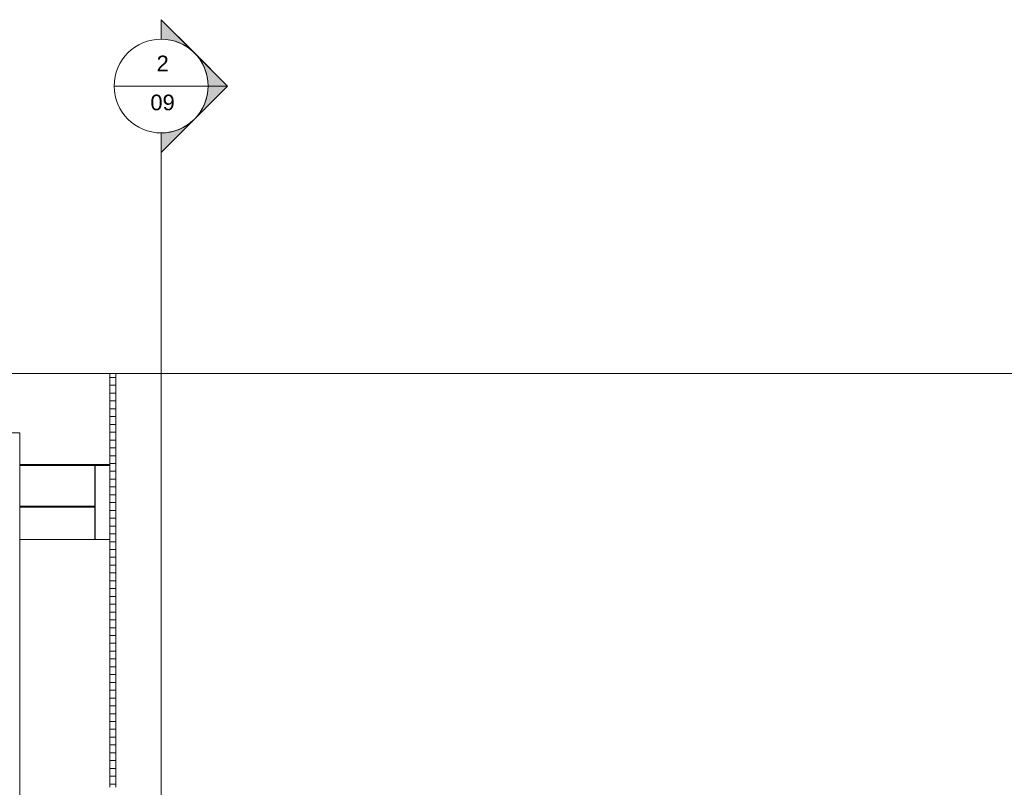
# Model space of a CAD drawing. Header units: metres. Extents: x 3.7 to 90.5, y -1.7 to 14.3.
# Tile 43 of 256: x 21.7 to 31.1, y 5.9 to 13.3. Entities that reach past the tile are written whole.
import ezdxf

# ---------------------------------------------------------------- set-up
doc = ezdxf.new("R2010")
doc.units = ezdxf.units.M
for name, color, linetype, lineweight in [('A-COLS', 7, 'Continuous', 18), ('A-WALL', 7, 'Continuous', 18), ('A-WALL-PATT', 7, 'Continuous', 18), ('DUTOS', 7, 'Continuous', 18), ('G-ANNO-SYMB', 7, 'Continuous', 9), ('S-BEAM', 7, 'Continuous', 18), ('S-COLS', 7, 'Continuous', 18)]:
    doc.layers.add(name, color=color, linetype=linetype, lineweight=lineweight)
doc.styles.add('Arial', font='arial.ttf', dxfattribs={"height": 0.15})

# ---------------------------------------------------------------- blocks, each defined once
blk = doc.blocks.new('4 GRE - ESCOLA DE CINEMA E AUDIOVISUAL CINE REX R07_rvt-1-Corte 1')
at = {"layer": 'A-WALL-PATT', "true_color": 0x804040}
h = blk.add_hatch(dxfattribs=at)
h.set_pattern_fill('FP_3', color=17, style=0, pattern_type=2)
h.set_pattern_definition([(0, (35.092, 5), (0, 0.075), []), (90, (35.092, 5), (-0.1125, 0.075), [0.075, -0.075])])
h.paths.add_polyline_path([(22.5623, 5.9438), (22.5873, 5.9438), (22.5873, 9.9121), (22.5289, 9.9121), (22.5289, 5.9438)])
at = {"layer": 'S-COLS'}
h = blk.add_hatch(dxfattribs=at)
h.set_pattern_fill('FP_7', color=256, style=0, pattern_type=2)
h.set_pattern_definition([(50, (22.355, 98.755), (0.27327405, -0.02391137), [0.02857, -0.31432]), (355, (22.355, 98.755), (-0.0528634, 0.2865879), [0.02286, -0.25146]), (100.451, (22.378, 98.753), (0.22041785, 0.2626804), [0.02429, -0.26714]), (46.184, (22.355, 98.831), (0.4066185, -0.0630575), [0.04286, -0.47149]), (96.636, (22.389, 98.826), (0.3561065, 0.3711386), [0.03643, -0.4007]), (351.184, (22.355, 98.831), (0.3561083, 0.371137), [0.03429, -0.37719]), (21, (22.393, 98.812), (0.2274184, -0.15339924), [0.02858, -0.31433]), (326, (22.393, 98.812), (0.0927052, 0.2762841), [0.02286, -0.25146]), (71.451, (22.412, 98.799), (0.3201318, 0.1228847), [0.02429, -0.26714]), (37.5, (22.355, 98.755), (0.00463748, 0.12683267), [0.00251, -0.2459, 0.00251, -0.25276, -0.25241]), (37.5, (22.355, 98.755), (0.00463748, 0.12683267), [-0.50368, 0.00251, -0.2499]), (7.5, (22.355, 98.755), (0.10023351, 0.15026867), [0.00251, -0.14303, 0.00251, -0.24018, -0.0962]), (7.5, (22.355, 98.755), (0.10023351, 0.15026867), [-0.38824, 0.00251, -0.09369]), (327.5, (22.27, 98.755), (0.20338408, -0.0085941), [0.00251, -0.09274, 0.00251, -0.29467, -0.39434]), (327.5, (22.27, 98.755), (0.20338408, -0.0085941), [-0.39243, 0.00251, -0.39182]), (317.5, (22.232, 98.755), (0.22219158, 0.0381397), [0.00251, -0.12131, 0.00251, -0.19484, -0.28003]), (317.5, (22.232, 98.755), (0.22219158, 0.0381397), [-0.32118, 0.00251, -0.27752])])
h.paths.add_polyline_path([(22.3886, 8.32), (22.3886, 9.03), (22.5289, 9.03), (22.5289, 9.04), (22.3873, 9.04), (22.3873, 8.32)])
at = {"layer": 'A-WALL'}
for p, q in [((22.5289, 9.9121), (19.7897, 9.9121)), ((22.5289, 5.9438), (22.5289, 9.9121)), ((22.5289, 9.9121), (22.5873, 9.9121)), ((31.9039, 9.9121), (22.5873, 9.9121)), ((22.5873, 9.9121), (22.5873, 5.9438)), ((22.5289, 8.32), (21.6655, 8.32))]:
    blk.add_line(p, q, dxfattribs=at)
at = {"layer": 'S-BEAM'}
for p, q in [((21.6655, 9.04), (22.3873, 9.04)), ((21.6655, 8.64), (22.3873, 8.64))]:
    blk.add_line(p, q, dxfattribs=at)
at = {"layer": 'S-COLS'}
for p in [(22.3873, 8.32), (22.5289, 9.04)]:
    blk.add_line(p, (22.3873, 9.04), dxfattribs=at)
blk = doc.blocks.new('Family - P5-300058-Corte 1')
at = {"layer": 'A-COLS'}
for p in [(22.3886, 8.32), (22.5289, 9.03)]:
    blk.add_line(p, (22.3886, 9.03), dxfattribs=at)
blk = doc.blocks.new('Family - P5-301632-Corte 1')
at = {"layer": 'S-COLS'}
for p in [(22.3886, 8.32), (22.5289, 9.03)]:
    blk.add_line(p, (22.3886, 9.03), dxfattribs=at)
blk = doc.blocks.new('Family - V301-300300-Corte 1')
at = {"layer": 'S-BEAM'}
for p, q in [((21.5155, 9.03), (21.4098, 9.03)), ((22.3873, 9.03), (21.6655, 9.03)), ((21.4098, 8.63), (21.5155, 8.63)), ((21.6655, 8.63), (22.3873, 8.63))]:
    blk.add_line(p, q, dxfattribs=at)
blk = doc.blocks.new('ESTRUTURAL CINE REX _011_IFC-1-Corte 1')
at = {"layer": 'A-COLS', "lineweight": 18}
blk.add_blockref('Family - P5-301632-Corte 1', (0, 0), dxfattribs=at)
at = {"layer": 'S-BEAM', "lineweight": 18}
blk.add_blockref('Family - V301-300300-Corte 1', (0, 0), dxfattribs=at)
at = {"layer": 'S-COLS', "lineweight": 18}
blk.add_blockref('Family - P5-300058-Corte 1', (0, 0), dxfattribs=at)
blk = doc.blocks.new('Corte - M_Cabeça do corte - Preenchido-1049-Corte 1')
at = {"layer": 'G-ANNO-SYMB'}
h = blk.add_hatch(color=256, dxfattribs=at)
edge = h.paths.add_edge_path()
edge.add_line((23.0213, 13.3073), (23.3395, 12.9891))
edge.add_arc((23.0213, 12.6709), 0.45, 45, 90)
edge.add_line((23.0213, 13.1209), (23.0213, 13.3073))
h = blk.add_hatch(color=256, dxfattribs=at)
edge = h.paths.add_edge_path()
edge.add_line((23.6577, 12.6709), (23.4713, 12.6709))
edge.add_arc((23.0213, 12.6709), 0.45, 360, 405)
edge.add_line((23.3395, 12.9891), (23.6577, 12.6709))
h = blk.add_hatch(color=256, dxfattribs=at)
edge = h.paths.add_edge_path()
edge.add_line((23.6577, 12.6709), (23.3395, 12.3527))
edge.add_arc((23.0213, 12.6709), 0.45, 315, 360)
edge.add_line((23.4713, 12.6709), (23.6577, 12.6709))
h = blk.add_hatch(color=256, dxfattribs=at)
edge = h.paths.add_edge_path()
edge.add_line((23.0213, 12.0345), (23.0213, 12.2209))
edge.add_arc((23.0213, 12.6709), 0.45, 270, 315)
edge.add_line((23.3395, 12.3527), (23.0213, 12.0345))
for p, q in [((23.6577, 12.6709), (23.0213, 13.3073)), ((23.0213, 13.1209), (23.0213, 13.3073)), ((23.0213, 13.3073), (23.0213, 13.1209)), ((23.3395, 12.9891), (23.0213, 13.3073)), ((23.6577, 12.6709), (23.3395, 12.9891)), ((23.6577, 12.6709), (23.0213, 12.0345)), ((23.3395, 12.3527), (23.6577, 12.6709)), ((23.4713, 12.6709), (23.6577, 12.6709)), ((23.6577, 12.6709), (23.4713, 12.6709)), ((23.0213, 12.0345), (23.3395, 12.3527)), ((23.0213, 12.2209), (23.0213, 12.0345)), ((23.0213, 12.2209), (23.0213, 12.0345))]:
    blk.add_line(p, q, dxfattribs=at)
for start, end in [(90, 270), (270, 90), (45, 90), (360, 45), (315, 360), (270, 315)]:
    blk.add_arc((23.0213, 12.6709), 0.45, start, end, dxfattribs=at)

msp = doc.modelspace()

# ---------------------------------------------------------------- linework, layer by layer
at = {"layer": 'DUTOS', "color": 6, "true_color": 0xff00ff}
for p, q in [((21.5155, 9.345), (21.6655, 9.345)), ((21.6655, 9.345), (21.6655, 4.7115))]:
    msp.add_line(p, q, dxfattribs=at)
at = {"layer": 'G-ANNO-SYMB'}
for p, q in [((22.5713, 12.6709), (23.4713, 12.6709)), ((23.0213, 12.2209), (23.0213, -1.5015))]:
    msp.add_line(p, q, dxfattribs=at)

# ---------------------------------------------------------------- block references
at = {"lineweight": 5}
for name in ['4 GRE - ESCOLA DE CINEMA E AUDIOVISUAL CINE REX R07_rvt-1-Corte 1', 'ESTRUTURAL CINE REX _011_IFC-1-Corte 1']:
    msp.add_blockref(name, (0, 0), dxfattribs=at)
at = {"layer": 'G-ANNO-SYMB'}
msp.add_blockref('Corte - M_Cabeça do corte - Preenchido-1049-Corte 1', (0, 0), dxfattribs=at)

# ---------------------------------------------------------------- texts
at = {"layer": 'G-ANNO-SYMB', "char_height": 0.15, "attachment_point": 1, "style": 'Arial'}
for s, insert, width in [('2', (22.978, 12.9626), 0.144304), ('09', (22.9183, 12.5884), 0.288607)]:
    msp.add_mtext(s, dxfattribs=dict(at, insert=insert, width=width))

doc.saveas('drawing.dxf')
